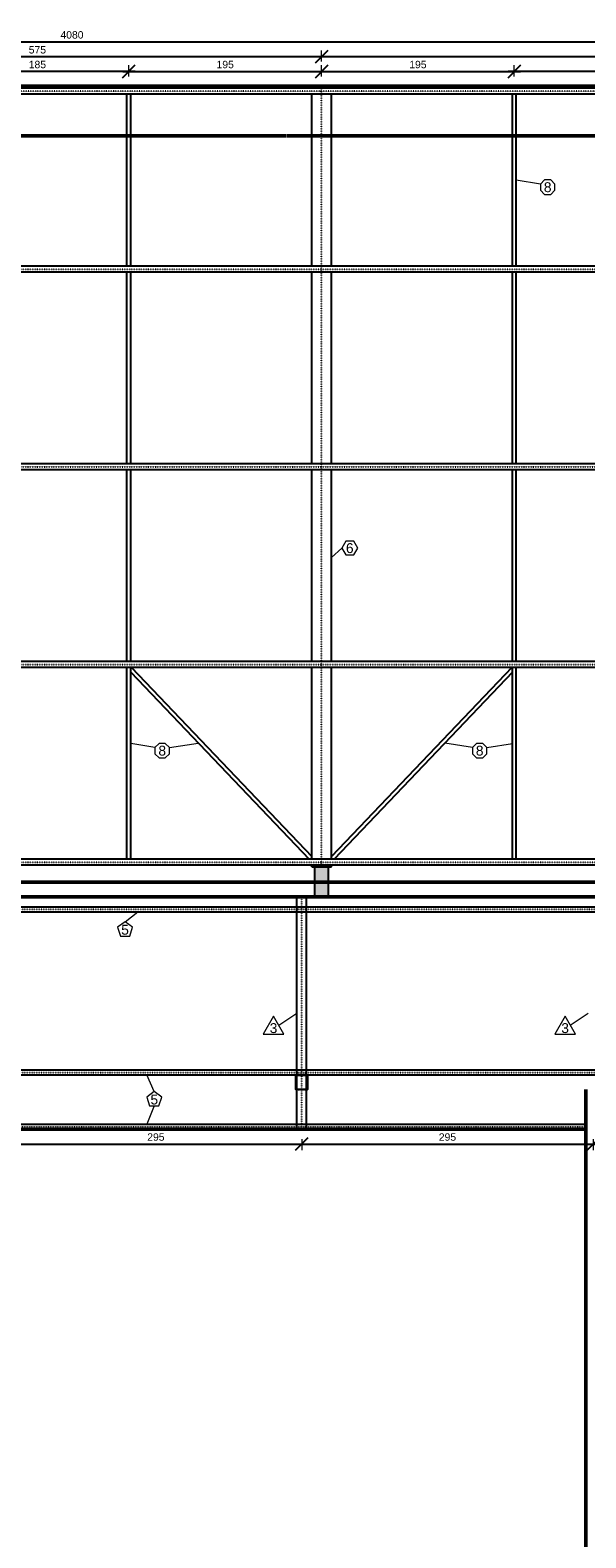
# Model space of a CAD drawing. Header units: millimetres. Extents: x 10906 to 25863, y 1966 to 4861.
# Tile 150 of 163: x 17434 to 17996, y 3243 to 4768. Entities that reach past the tile are written whole.
import ezdxf
from ezdxf.enums import TextEntityAlignment as Align

# ---------------------------------------------------------------- set-up
doc = ezdxf.new("R2010")
doc.units = ezdxf.units.MM
doc.linetypes.add('DOT2', pattern=[3.175, 0, -3.175])
for name, color, linetype in [('AGULHA', 40, 'Continuous'), ('PILARES', 3, 'Continuous'), ('TERÇA', 5, 'Continuous'), ('TERÇA EIXO', 5, 'DOT2'), ('TEXTO', 7, 'Continuous'), ('TRELIÇA', 1, 'Continuous'), ('TRELIÇA EIXO', 89, 'DOT2')]:
    doc.layers.add(name, color=color, linetype=linetype)
doc.layers.add('AUX', color=7, linetype='Continuous', lineweight=50)
doc.layers.add('COTAS', color=4, linetype='Continuous', lineweight=20)
doc.styles.add('2', font='arial.ttf', dxfattribs={"height": 2})
doc.styles.add('Annotative', font='arial.ttf')
doc.dimstyles.new('MURILO', dxfattribs={"dimscale": 0, "dimtxt": 1.5, "dimasz": 2.5, "dimexe": 1.25, "dimexo": 0, "dimtad": 1, "dimtxsty": 'Annotative', "dimblk": 'OBLIQUE', "dimcen": 2.5, "dimdle": 1.25, "dimclrd": 256, "dimclre": 256, "dimclrt": 7, "dimadec": 0, "dimazin": 0, "dimtfac": 1, "dimtmove": 0, "dimatfit": 3, "dimldrblk": 'OBLIQUE', "dimfxl": 1, "dimfxlon": 1, "dimtfillclr": 5, "dimlwe": -1, "dimarcsym": 0})

# ---------------------------------------------------------------- blocks, each defined once
blk = doc.blocks.new('_Oblique')
at = {"color": 0, "linetype": 'ByBlock', "lineweight": -2}
blk.add_line((-0.5, -0.5), (0.5, 0.5), dxfattribs=at)
blk = doc.blocks.new('*D966')
at = {"layer": 'COTAS', "transparency": 16777216}
for p, q in [((17413.8, 3646.3), (17413.8, 3635.1)), ((17708.8, 3646.3), (17708.8, 3635.1))]:
    blk.add_line(p, q, dxfattribs=at)
at = {"layer": 'COTAS', "lineweight": -2, "transparency": 16777216}
blk.add_line((17407.6, 3641.3), (17715.1, 3641.3), dxfattribs=at)
at = {"layer": 'Defpoints', "color": 0, "transparency": 16777216}
for p in [(17413.8, 3656.3), (17708.8, 3656.3), (17708.8, 3641.3)]:
    blk.add_point(p, dxfattribs=at)
at = {"layer": 'COTAS', "lineweight": -2, "transparency": 16777216, "xscale": 12.5, "yscale": 12.5, "zscale": 12.5, "rotation": 180}
blk.add_blockref('_Oblique', (17413.8, 3641.3), dxfattribs=at)
at = {"layer": 'COTAS', "lineweight": -2, "transparency": 16777216, "xscale": 12.5, "yscale": 12.5, "zscale": 12.5}
blk.add_blockref('_Oblique', (17708.8, 3641.3), dxfattribs=at)
at = {"layer": 'COTAS', "color": 7, "transparency": 16777216, "insert": (17561.3, 3648.3), "char_height": 7.5, "attachment_point": 5, "style": 'Annotative'}
blk.add_mtext('295', dxfattribs=at)
blk = doc.blocks.new('*D967')
at = {"layer": 'COTAS', "transparency": 16777216}
for p, q in [((17708.8, 3646.3), (17708.8, 3635.1)), ((18003.8, 3646.3), (18003.8, 3635.1))]:
    blk.add_line(p, q, dxfattribs=at)
at = {"layer": 'COTAS', "lineweight": -2, "transparency": 16777216}
blk.add_line((17702.6, 3641.3), (18010.1, 3641.3), dxfattribs=at)
at = {"layer": 'Defpoints', "color": 0, "transparency": 16777216}
for p in [(18003.8, 3696.3), (17708.8, 3656.3), (18003.8, 3641.3)]:
    blk.add_point(p, dxfattribs=at)
at = {"layer": 'COTAS', "lineweight": -2, "transparency": 16777216, "xscale": 12.5, "yscale": 12.5, "zscale": 12.5, "rotation": 180}
blk.add_blockref('_Oblique', (17708.8, 3641.3), dxfattribs=at)
at = {"layer": 'COTAS', "lineweight": -2, "transparency": 16777216, "xscale": 12.5, "yscale": 12.5, "zscale": 12.5}
blk.add_blockref('_Oblique', (18003.8, 3641.3), dxfattribs=at)
at = {"layer": 'COTAS', "color": 7, "transparency": 16777216, "insert": (17856.3, 3648.3), "char_height": 7.5, "attachment_point": 5, "style": 'Annotative'}
blk.add_mtext('295', dxfattribs=at)
blk = doc.blocks.new('*D1047')
at = {"layer": 'COTAS', "transparency": 16777216}
for p, q in [((17533.9, 4721.3), (17533.9, 4732.6)), ((17728.9, 4721.3), (17728.9, 4732.6))]:
    blk.add_line(p, q, dxfattribs=at)
at = {"layer": 'COTAS', "lineweight": -2, "transparency": 16777216}
blk.add_line((17527.7, 4726.3), (17735.2, 4726.3), dxfattribs=at)
at = {"layer": 'Defpoints', "color": 0, "transparency": 16777216}
for p in [(17728.9, 4726.3), (17533.9, 4703.3), (17728.9, 4703.3)]:
    blk.add_point(p, dxfattribs=at)
at = {"layer": 'COTAS', "lineweight": -2, "transparency": 16777216, "xscale": 12.5, "yscale": 12.5, "zscale": 12.5, "rotation": 180}
blk.add_blockref('_Oblique', (17533.9, 4726.3), dxfattribs=at)
at = {"layer": 'COTAS', "lineweight": -2, "transparency": 16777216, "xscale": 12.5, "yscale": 12.5, "zscale": 12.5}
blk.add_blockref('_Oblique', (17728.9, 4726.3), dxfattribs=at)
at = {"layer": 'COTAS', "color": 7, "transparency": 16777216, "insert": (17631.4, 4733.3), "char_height": 7.5, "attachment_point": 5, "style": 'Annotative'}
blk.add_mtext('195', dxfattribs=at)
blk = doc.blocks.new('*D1048')
at = {"layer": 'COTAS', "transparency": 16777216}
for p, q in [((17348.9, 4721.3), (17348.9, 4732.6)), ((17533.9, 4721.3), (17533.9, 4732.6))]:
    blk.add_line(p, q, dxfattribs=at)
at = {"layer": 'COTAS', "lineweight": -2, "transparency": 16777216}
blk.add_line((17540.2, 4726.3), (17342.7, 4726.3), dxfattribs=at)
at = {"layer": 'Defpoints', "color": 0, "transparency": 16777216}
for p in [(17348.9, 4726.3), (17348.9, 4703.3), (17533.9, 4703.3)]:
    blk.add_point(p, dxfattribs=at)
at = {"layer": 'COTAS', "lineweight": -2, "transparency": 16777216, "xscale": 12.5, "yscale": 12.5, "zscale": 12.5, "rotation": 180}
blk.add_blockref('_Oblique', (17348.9, 4726.3), dxfattribs=at)
at = {"layer": 'COTAS', "lineweight": -2, "transparency": 16777216, "xscale": 12.5, "yscale": 12.5, "zscale": 12.5}
blk.add_blockref('_Oblique', (17533.9, 4726.3), dxfattribs=at)
at = {"layer": 'COTAS', "color": 7, "transparency": 16777216, "insert": (17441.4, 4733.3), "char_height": 7.5, "attachment_point": 5, "style": 'Annotative'}
blk.add_mtext('185', dxfattribs=at)
blk = doc.blocks.new('*D1049')
at = {"layer": 'COTAS', "transparency": 16777216}
for p, q in [((17728.9, 4721.3), (17728.9, 4732.6)), ((17923.9, 4721.3), (17923.9, 4732.6))]:
    blk.add_line(p, q, dxfattribs=at)
at = {"layer": 'COTAS', "lineweight": -2, "transparency": 16777216}
blk.add_line((17722.7, 4726.3), (17930.2, 4726.3), dxfattribs=at)
at = {"layer": 'Defpoints', "color": 0, "transparency": 16777216}
for p in [(17923.9, 4726.3), (17728.9, 4703.3), (17923.9, 4703.3)]:
    blk.add_point(p, dxfattribs=at)
at = {"layer": 'COTAS', "lineweight": -2, "transparency": 16777216, "xscale": 12.5, "yscale": 12.5, "zscale": 12.5, "rotation": 180}
blk.add_blockref('_Oblique', (17728.9, 4726.3), dxfattribs=at)
at = {"layer": 'COTAS', "lineweight": -2, "transparency": 16777216, "xscale": 12.5, "yscale": 12.5, "zscale": 12.5}
blk.add_blockref('_Oblique', (17923.9, 4726.3), dxfattribs=at)
at = {"layer": 'COTAS', "color": 7, "transparency": 16777216, "insert": (17826.4, 4733.3), "char_height": 7.5, "attachment_point": 5, "style": 'Annotative'}
blk.add_mtext('195', dxfattribs=at)
blk = doc.blocks.new('*D1051')
at = {"layer": 'COTAS', "transparency": 16777216}
for p, q in [((17923.9, 4721.3), (17923.9, 4732.6)), ((18108.9, 4721.3), (18108.9, 4732.6))]:
    blk.add_line(p, q, dxfattribs=at)
at = {"layer": 'COTAS', "lineweight": -2, "transparency": 16777216}
blk.add_line((18115.2, 4726.3), (17917.7, 4726.3), dxfattribs=at)
at = {"layer": 'Defpoints', "color": 0, "transparency": 16777216}
for p in [(17923.9, 4726.3), (17923.9, 4703.3), (18108.9, 4703.3)]:
    blk.add_point(p, dxfattribs=at)
at = {"layer": 'COTAS', "lineweight": -2, "transparency": 16777216, "xscale": 12.5, "yscale": 12.5, "zscale": 12.5, "rotation": 180}
blk.add_blockref('_Oblique', (17923.9, 4726.3), dxfattribs=at)
at = {"layer": 'COTAS', "lineweight": -2, "transparency": 16777216, "xscale": 12.5, "yscale": 12.5, "zscale": 12.5}
blk.add_blockref('_Oblique', (18108.9, 4726.3), dxfattribs=at)
at = {"layer": 'COTAS', "color": 7, "transparency": 16777216, "insert": (18016.4, 4733.3), "char_height": 7.5, "attachment_point": 5, "style": 'Annotative'}
blk.add_mtext('185', dxfattribs=at)
blk = doc.blocks.new('*D1061')
at = {"layer": 'COTAS', "transparency": 16777216}
for p, q in [((17153.9, 4736.3), (17153.9, 4747.6)), ((17728.9, 4736.3), (17728.9, 4747.6))]:
    blk.add_line(p, q, dxfattribs=at)
at = {"layer": 'COTAS', "lineweight": -2, "transparency": 16777216}
blk.add_line((17147.7, 4741.3), (17735.2, 4741.3), dxfattribs=at)
at = {"layer": 'Defpoints', "color": 0, "transparency": 16777216}
for p in [(17728.9, 4741.3), (17153.9, 4711.3), (17728.9, 4711.3)]:
    blk.add_point(p, dxfattribs=at)
at = {"layer": 'COTAS', "lineweight": -2, "transparency": 16777216, "xscale": 12.5, "yscale": 12.5, "zscale": 12.5, "rotation": 180}
blk.add_blockref('_Oblique', (17153.9, 4741.3), dxfattribs=at)
at = {"layer": 'COTAS', "lineweight": -2, "transparency": 16777216, "xscale": 12.5, "yscale": 12.5, "zscale": 12.5}
blk.add_blockref('_Oblique', (17728.9, 4741.3), dxfattribs=at)
at = {"layer": 'COTAS', "color": 7, "transparency": 16777216, "insert": (17441.4, 4748.2), "char_height": 7.5, "attachment_point": 5, "style": 'Annotative'}
blk.add_mtext('575', dxfattribs=at)
blk = doc.blocks.new('*D1062')
at = {"layer": 'COTAS', "transparency": 16777216}
for p, q in [((17728.9, 4736.3), (17728.9, 4747.6)), ((18303.9, 4736.3), (18303.9, 4747.6))]:
    blk.add_line(p, q, dxfattribs=at)
at = {"layer": 'COTAS', "lineweight": -2, "transparency": 16777216}
blk.add_line((17722.7, 4741.3), (18310.2, 4741.3), dxfattribs=at)
at = {"layer": 'Defpoints', "color": 0, "transparency": 16777216}
for p in [(18303.9, 4741.3), (17728.9, 4711.3), (18303.9, 4711.3)]:
    blk.add_point(p, dxfattribs=at)
at = {"layer": 'COTAS', "lineweight": -2, "transparency": 16777216, "xscale": 12.5, "yscale": 12.5, "zscale": 12.5, "rotation": 180}
blk.add_blockref('_Oblique', (17728.9, 4741.3), dxfattribs=at)
at = {"layer": 'COTAS', "lineweight": -2, "transparency": 16777216, "xscale": 12.5, "yscale": 12.5, "zscale": 12.5}
blk.add_blockref('_Oblique', (18303.9, 4741.3), dxfattribs=at)
at = {"layer": 'COTAS', "color": 7, "transparency": 16777216, "insert": (18016.4, 4748.2), "char_height": 7.5, "attachment_point": 5, "style": 'Annotative'}
blk.add_mtext('575', dxfattribs=at)
blk = doc.blocks.new('*D1067')
at = {"layer": 'COTAS', "transparency": 16777216}
for p, q in [((15436.4, 4751.3), (15436.4, 4762.6)), ((19516.4, 4751.3), (19516.4, 4762.6))]:
    blk.add_line(p, q, dxfattribs=at)
at = {"layer": 'COTAS', "lineweight": -2, "transparency": 16777216}
blk.add_line((15430.2, 4756.3), (19522.7, 4756.3), dxfattribs=at)
at = {"layer": 'Defpoints', "color": 0, "transparency": 16777216}
for p in [(19516.4, 4756.3), (15436.4, 4711.3), (19516.4, 4711.3)]:
    blk.add_point(p, dxfattribs=at)
at = {"layer": 'COTAS', "lineweight": -2, "transparency": 16777216, "xscale": 12.5, "yscale": 12.5, "zscale": 12.5, "rotation": 180}
blk.add_blockref('_Oblique', (15436.4, 4756.3), dxfattribs=at)
at = {"layer": 'COTAS', "lineweight": -2, "transparency": 16777216, "xscale": 12.5, "yscale": 12.5, "zscale": 12.5}
blk.add_blockref('_Oblique', (19516.4, 4756.3), dxfattribs=at)
at = {"layer": 'COTAS', "color": 7, "transparency": 16777216, "insert": (17476.4, 4763.3), "char_height": 7.5, "attachment_point": 5, "style": 'Annotative'}
blk.add_mtext('4080', dxfattribs=at)

msp = doc.modelspace()

# ---------------------------------------------------------------- hatches: boundary and pattern name
at = {"layer": 'PILARES', "linetype": 'Continuous'}
msp.add_hatch(color=256, dxfattribs=at).paths.add_polyline_path([(17721.90858, 3891.80755), (17728.90858, 3891.80755), (17735.90858, 3891.80755), (17735.90858, 3906.80755), (17735.90858, 3921.80755), (17728.90858, 3921.80755), (17721.90858, 3921.80755), (17721.90858, 3906.80755)])

# ---------------------------------------------------------------- linework, layer by layer
at = {"layer": 'AGULHA'}
for p, q in [((17532.00358, 4529.30755), (17532.00358, 4703.30755)), ((17535.81358, 4529.30755), (17535.81358, 4703.30755)), ((17922.00358, 4529.30755), (17922.00358, 4703.30755)), ((17925.81358, 4529.30755), (17925.81358, 4703.30755)), ((17532.00358, 4329.30755), (17532.00358, 4523.30755)), ((17535.81358, 4329.30755), (17535.81358, 4523.30755)), ((17922.00358, 4329.30755), (17922.00358, 4523.30755)), ((17925.81358, 4329.30755), (17925.81358, 4523.30755)), ((17532.00358, 4129.30755), (17532.00358, 4323.30755)), ((17535.81358, 4129.30755), (17535.81358, 4323.30755)), ((17922.00358, 4129.30755), (17922.00358, 4323.30755)), ((17925.81358, 4129.30755), (17925.81358, 4323.30755)), ((17532.00358, 3929.30755), (17532.00358, 4123.30755)), ((17535.81358, 3929.30755), (17535.81358, 4123.30755)), ((17535.81358, 4118.54949), (17716.27625, 3929.30755)), ((17536.54091, 4123.30755), (17718.90858, 3932.06794)), ((17921.27625, 4123.30755), (17738.90858, 3932.06794)), ((17922.00358, 4118.54949), (17741.54091, 3929.30755)), ((17922.00358, 3929.30755), (17922.00358, 4123.30755)), ((17925.81358, 3929.30755), (17925.81358, 4123.30755))]:
    msp.add_line(p, q, dxfattribs=at)
at = {"layer": 'AUX', "linetype": 'DOT2', "ltscale": 0.5}
msp.add_line((15436.40858, 4661.30755), (19516.40858, 4661.30755), dxfattribs=at)
at = {"layer": 'AUX'}
msp.add_line((17996.31112, 3656.30755), (17996.31112, 3696.30755), dxfattribs=at)
for points in [[(15436.40858, 4661.30755), (15436.40858, 4711.30755), (19516.40858, 4711.30755), (19516.40858, 4661.30755)], [(19516.40858, 4661.30755), (19531.40858, 4661.30755), (19531.40858, 3891.30755), (15421.40858, 3891.30755), (15421.40858, 4661.30755), (15436.40858, 4661.30755)], [(19516.40858, 4661.30755), (19516.40858, 3906.30755), (15436.40858, 3906.30755), (15436.40858, 4661.30755)]]:
    msp.add_lwpolyline(points, dxfattribs=at)
msp.add_lwpolyline([(17126.31112, 3656.30755), (17996.31112, 3656.30755), (17996.31112, 3176.30754), (17126.31112, 3176.30754)], close=True, dxfattribs=at)
at = {"layer": 'COTAS'}
for p, q in [((17950.3098, 4612.30296), (17925.81358, 4616.30755)), ((17749.45671, 4244.09716), (17738.90858, 4234.60122)), ((17560.3098, 4042.29665), (17535.81358, 4046.30125)), ((17575.09187, 4042.29665), (17604.20549, 4046.8304)), ((17881.50589, 4042.29665), (17853.6334, 4046.85319)), ((17896.28796, 4042.29665), (17922.00358, 4046.30125)), ((17530.09877, 3866.02572), (17542.9616, 3876.30755)), ((17685.52781, 3761.53539), (17703.81113, 3773.80755)), ((17980.52781, 3761.53539), (17998.81113, 3773.80755)), ((17559.65448, 3694.30755), (17552.0572, 3711.30755)), ((17559.65448, 3679.83541), (17552.0572, 3661.30755))]:
    msp.add_line(p, q, dxfattribs=at)
for points in [[(17954.63937, 4616.63253), (17950.3098, 4612.30296), (17950.3098, 4606.18002), (17954.63937, 4601.85046), (17960.7623, 4601.85046), (17965.09187, 4606.18002), (17965.09187, 4612.30296), (17960.7623, 4616.63253)], [(17753.45671, 4251.02536), (17749.45671, 4244.09716), (17753.45671, 4237.16896), (17761.45671, 4237.16896), (17765.45671, 4244.09716), (17761.45671, 4251.02536)], [(17564.63937, 4046.62622), (17560.3098, 4042.29665), (17560.3098, 4036.17372), (17564.63937, 4031.84415), (17570.7623, 4031.84415), (17575.09187, 4036.17372), (17575.09187, 4042.29665), (17570.7623, 4046.62622)], [(17885.83546, 4046.62622), (17881.50589, 4042.29665), (17881.50589, 4036.17372), (17885.83546, 4031.84415), (17891.9584, 4031.84415), (17896.28796, 4036.17372), (17896.28796, 4042.29665), (17891.9584, 4046.62622)], [(17530.09877, 3866.02572), (17522.49032, 3860.49785), (17525.39649, 3851.55358), (17534.80105, 3851.55358), (17537.70722, 3860.49785)], [(17680.33166, 3770.53539), (17669.93936, 3752.53539), (17690.72397, 3752.53539)], [(17975.33166, 3770.53539), (17964.93935, 3752.53539), (17985.72396, 3752.53539)], [(17559.65448, 3694.30755), (17552.04603, 3688.77969), (17554.9522, 3679.83541), (17564.35676, 3679.83541), (17567.26293, 3688.77969)]]:
    msp.add_lwpolyline(points, close=True, dxfattribs=at)
at = {"layer": 'PILARES'}
for points in [[(17721.90858, 3891.80755), (17728.90858, 3891.80755), (17735.90858, 3891.80755), (17735.90858, 3906.80755), (17735.90858, 3921.80755), (17728.90858, 3921.80755), (17721.90858, 3921.80755), (17721.90858, 3906.80755), (17721.90858, 3891.80755)], [(17714.51112, 3711.30756), (17714.55805, 3711.30387), (17714.60383, 3711.29288), (17714.64732, 3711.27486), (17714.68746, 3711.25027), (17714.72325, 3711.21969), (17714.75383, 3711.1839), (17714.77842, 3711.14376), (17714.79644, 3711.10027), (17714.80743, 3711.05449), (17714.81112, 3711.00756), (17714.81112, 3696.60756), (17714.80743, 3696.56063), (17714.79644, 3696.51486), (17714.77842, 3696.47137), (17714.75383, 3696.43123), (17714.72325, 3696.39543), (17714.68746, 3696.36486), (17714.64732, 3696.34026), (17714.60383, 3696.32225), (17714.55805, 3696.31126), (17714.51112, 3696.30756), (17703.11112, 3696.30756), (17703.06419, 3696.31126), (17703.01842, 3696.32225), (17702.97492, 3696.34026), (17702.93479, 3696.36486), (17702.89899, 3696.39543), (17702.86842, 3696.43123), (17702.84382, 3696.47137), (17702.8258, 3696.51486), (17702.81482, 3696.56063), (17702.81112, 3696.60756), (17702.81112, 3711.00756), (17702.81482, 3711.05449), (17702.8258, 3711.10027), (17702.84382, 3711.14376), (17702.86842, 3711.1839), (17702.89899, 3711.21969), (17702.93479, 3711.25027), (17702.97492, 3711.27486), (17703.01842, 3711.29288), (17703.06419, 3711.30387), (17703.11112, 3711.30756), (17714.51112, 3711.30756)], [(17714.21112, 3711.00756), (17714.25805, 3711.00387), (17714.30383, 3710.99288), (17714.34732, 3710.97486), (17714.38746, 3710.95027), (17714.42325, 3710.91969), (17714.45383, 3710.8839), (17714.47842, 3710.84376), (17714.49644, 3710.80027), (17714.50743, 3710.75449), (17714.51112, 3710.70756), (17714.51112, 3696.90756), (17714.50743, 3696.86063), (17714.49644, 3696.81486), (17714.47842, 3696.77137), (17714.45383, 3696.73123), (17714.42325, 3696.69543), (17714.38746, 3696.66486), (17714.34732, 3696.64026), (17714.30383, 3696.62225), (17714.25805, 3696.61126), (17714.21112, 3696.60756), (17703.41112, 3696.60756), (17703.36419, 3696.61126), (17703.31842, 3696.62225), (17703.27492, 3696.64026), (17703.23479, 3696.66486), (17703.19899, 3696.69543), (17703.16842, 3696.73123), (17703.14382, 3696.77137), (17703.1258, 3696.81486), (17703.11482, 3696.86063), (17703.11112, 3696.90756), (17703.11112, 3710.70756), (17703.11482, 3710.75449), (17703.1258, 3710.80027), (17703.14382, 3710.84376), (17703.16842, 3710.8839), (17703.19899, 3710.91969), (17703.23479, 3710.95027), (17703.27492, 3710.97486), (17703.31842, 3710.99288), (17703.36419, 3711.00387), (17703.41112, 3711.00756), (17714.21112, 3711.00756)]]:
    msp.add_lwpolyline(points, close=True, dxfattribs=at)
at = {"layer": 'PILARES', "linetype": 'DOT2', "ltscale": 0.05}
msp.add_lwpolyline([(17702.81112, 3696.30756), (17708.81112, 3696.30756), (17714.81112, 3696.30756), (17714.81112, 3703.80756), (17714.81112, 3711.30756), (17708.81112, 3711.30756), (17702.81112, 3711.30756), (17702.81112, 3703.80756), (17702.81112, 3696.30756)], close=True, dxfattribs=at)
msp.add_lwpolyline([(17702.81112, 3696.30756), (17708.81112, 3696.30756), (17714.81112, 3696.30756), (17714.81112, 3703.80756), (17714.81112, 3711.30756), (17708.81112, 3711.30756), (17702.81112, 3711.30756), (17702.81112, 3703.80756), (17702.81112, 3696.30756)], close=True, dxfattribs=at)
at = {"layer": 'TERÇA'}
for p, q in [((19516.40858, 4709.30755), (15436.40858, 4709.30755)), ((19516.40858, 4703.30755), (15436.40858, 4703.30755)), ((19516.40858, 4529.30755), (15436.40858, 4529.30755)), ((19516.40858, 4523.30755), (15436.40858, 4523.30755)), ((19516.40858, 4329.30755), (15436.40858, 4329.30755)), ((19516.40858, 4323.30755), (15436.40858, 4323.30755)), ((19516.40858, 4129.30755), (15436.40858, 4129.30755)), ((19516.40858, 4123.30755), (15436.40858, 4123.30755)), ((19516.40858, 3929.30755), (15436.40858, 3929.30755)), ((19516.40858, 3923.30755), (15436.40858, 3923.30755)), ((15823.31112, 3881.30755), (19191.31112, 3881.30755)), ((15823.31112, 3876.30755), (19191.31112, 3876.30755)), ((15823.31112, 3716.30755), (19191.31112, 3716.30755)), ((15823.31112, 3711.30755), (19191.31112, 3711.30755)), ((17126.31112, 3661.30755), (17996.31112, 3661.30755)), ((17996.31112, 3661.30755), (17996.31112, 3656.30755)), ((17126.31112, 3656.30755), (17996.31112, 3656.30755))]:
    msp.add_line(p, q, dxfattribs=at)
at = {"layer": 'TERÇA EIXO', "ltscale": 0.1}
for p, q in [((19516.40858, 4706.30755), (15436.40858, 4706.30755)), ((15436.40858, 4526.30755), (19516.40858, 4526.30755)), ((15436.40858, 4326.30755), (19516.40858, 4326.30755)), ((15436.40858, 4126.30755), (19516.40858, 4126.30755)), ((15436.40858, 3926.30755), (19516.40858, 3926.30755)), ((15823.31112, 3878.80755), (19191.31112, 3878.80755)), ((15823.31112, 3713.80755), (19191.31112, 3713.80755)), ((17126.31112, 3658.80755), (17996.31112, 3658.80755))]:
    msp.add_line(p, q, dxfattribs=at)
at = {"layer": 'TRELIÇA'}
for p, q in [((17718.90858, 4711.30755), (17738.90858, 4711.30755)), ((17718.90858, 3921.80755), (17738.90858, 3921.80755)), ((17703.81113, 3656.30756), (17703.81113, 3891.30756)), ((17713.81113, 3656.30756), (17713.81113, 3891.30756))]:
    msp.add_line(p, q, dxfattribs=at)
at = {"layer": 'TRELIÇA', "ltscale": 0.1}
for p, q in [((17718.90858, 4709.30755), (17718.90858, 4711.30755)), ((17718.90858, 4529.30755), (17718.90858, 4703.30755)), ((17738.90858, 4709.30755), (17738.90858, 4711.30755)), ((17738.90858, 4529.30755), (17738.90858, 4703.30755)), ((17718.90858, 4329.30755), (17718.90858, 4523.30755)), ((17738.90858, 4329.30755), (17738.90858, 4523.30755)), ((17718.90858, 4129.30755), (17718.90858, 4323.30755)), ((17738.90858, 4129.30755), (17738.90858, 4323.30755)), ((17718.90858, 3929.30755), (17718.90858, 4123.30755)), ((17738.90858, 3929.30755), (17738.90858, 4123.30755)), ((17718.90858, 3921.80755), (17718.90858, 3923.30755)), ((17738.90858, 3921.80755), (17738.90858, 3923.30755))]:
    msp.add_line(p, q, dxfattribs=at)
at = {"layer": 'TRELIÇA EIXO', "ltscale": 0.1}
for p, q in [((17728.90858, 3921.80755), (17728.90858, 4711.30755)), ((17708.81113, 3656.30756), (17708.81113, 3891.30756))]:
    msp.add_line(p, q, dxfattribs=at)

# ---------------------------------------------------------------- texts
at = {"layer": 'TEXTO', "style": '2'}
for s, p in [('8', (17957.70084, 4609.24149)), ('6', (17757.45671, 4244.09716)), ('8', (17567.70084, 4039.23519)), ('8', (17888.89693, 4039.23519)), ('5', (17530.09877, 3858.02572)), ('3', (17680.33166, 3758.53539)), ('3', (17975.33166, 3758.53539)), ('5', (17559.65448, 3686.30755))]:
    msp.add_text(s, height=10, dxfattribs=at).set_placement(p, align=Align.MIDDLE_CENTER)

# ---------------------------------------------------------------- dimensions: what is measured, and where the dimension line sits
at = {"layer": 'COTAS'}
for base, p1, p2, picture, middle in [((19516.40858, 4756.30755), (15436.40858, 4711.30755), (19516.40858, 4711.30755), '*D1067', (17476.40858, 4763.26185)), ((17728.90858, 4741.30755), (17153.90858, 4711.30755), (17728.90858, 4711.30755), '*D1061', (17441.40858, 4748.2465)), ((18303.90858, 4741.30755), (17728.90858, 4711.30755), (18303.90858, 4711.30755), '*D1062', (18016.40858, 4748.2465)), ((17348.90858, 4726.30755), (17533.90858, 4703.30755), (17348.90858, 4703.30755), '*D1048', (17441.40858, 4733.26185)), ((17728.90858, 4726.30755), (17533.90858, 4703.30755), (17728.90858, 4703.30755), '*D1047', (17631.40858, 4733.26185)), ((17923.90858, 4726.30755), (17728.90858, 4703.30755), (17923.90858, 4703.30755), '*D1049', (17826.40858, 4733.26185)), ((17923.90858, 4726.30755), (18108.90858, 4703.30755), (17923.90858, 4703.30755), '*D1051', (18016.40858, 4733.26185)), ((18003.81112, 3641.30755), (17708.81113, 3656.30755), (18003.81112, 3696.30755), '*D967', (17856.31113, 3648.26185)), ((17708.81113, 3641.30755), (17413.81113, 3656.30756), (17708.81113, 3656.30755), '*D966', (17561.31113, 3648.26185))]:
    dim = msp.add_linear_dim(base=base, p1=p1, p2=p2, dimstyle='MURILO', dxfattribs=at)
    dim.commit()
    dim.dimension.update_dxf_attribs({"geometry": picture, "text_midpoint": middle})

doc.saveas('drawing.dxf')
